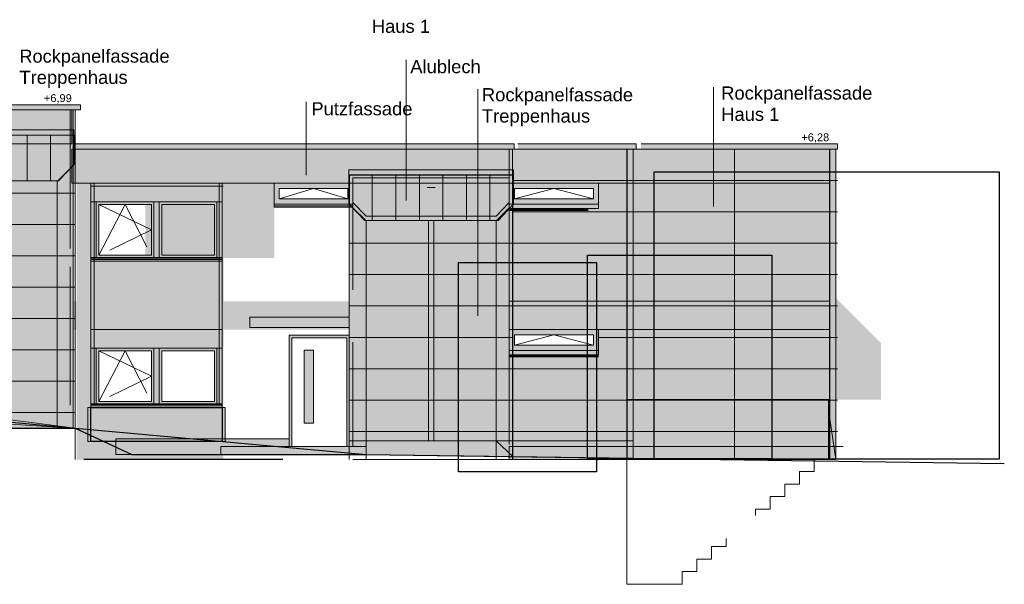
# Model space of a CAD drawing. Header units: metres. Extents: x -8.5 to 47, y -9.6 to 55.9.
# Tile 7 of 13: x 28.2 to 47, y 16.6 to 27.4. Entities that reach past the tile are written whole.
import ezdxf

# ---------------------------------------------------------------- set-up
doc = ezdxf.new("R2010")
doc.units = ezdxf.units.M
doc.set_wipeout_variables(frame=1)
doc.linetypes.add('Linienart-2', pattern=[2.999816, 1.999869, -0.999947])
doc.linetypes.add('Linienart-3', pattern=[3.999763, 2.999816, -0.999947])
for name, color, linetype in [('002AA_AA', 109, 'Continuous'), ('003ARCH_A', 7, 'Continuous'), ('003TX_ML', 7, 'Continuous'), ('003TX_TXT', 7, 'Continuous')]:
    doc.layers.add(name, color=color, linetype=linetype)
doc.layers.add('003SON_SON', color=7, linetype='Continuous', plot=False)
doc.styles.add('ARIAL', font='arial.ttf')
doc.styles.add('Arial (bold)', font='arial.ttf')
doc.styles.add('Arial Narrow', font='arial.ttf')
picture_1 = doc.add_image_def('image1.png', size_in_pixel=(435, 660))
picture_2 = doc.add_image_def('image2.png', size_in_pixel=(609, 673))
picture_3 = doc.add_image_def('image3.png', size_in_pixel=(636, 530))

# ---------------------------------------------------------------- blocks, each defined once
blk = doc.blocks.new('Gruppe-44-1')
at = {"layer": '003ARCH_A', "linetype": 'Continuous', "lineweight": 0, "true_color": 0x777777}
blk.add_hatch(color=8, dxfattribs=at).paths.add_polyline_path([(6.211, -18.454), (4.502, -18.454), (4.502, -18.856), (6.211, -18.856)])
at = {"layer": '003ARCH_A', "linetype": 'Continuous', "lineweight": 0, "true_color": 0xbbbbbb}
blk.add_hatch(color=9, dxfattribs=at).paths.add_polyline_path([(6.211, -18.856), (4.502, -18.856), (4.502, -18.938), (6.211, -18.938)])
at = {"layer": '003ARCH_A', "color": 7, "linetype": 'Continuous', "lineweight": 50}
blk.add_line((6.211, -18.962), (4.502, -18.962), dxfattribs=at)
at = {"layer": '003ARCH_A', "color": 7, "linetype": 'Continuous', "lineweight": 18, "flags": 128}
for points in [[(6.211, -18.454), (4.502, -18.454), (4.502, -18.856), (6.211, -18.856)], [(6.211, -18.856), (4.502, -18.856), (4.502, -18.938), (6.211, -18.938)]]:
    blk.add_lwpolyline(points, close=True, dxfattribs=at)
at = {"color": 255, "linetype": 'Continuous', "lineweight": 18}
blk.add_wipeout([(6.111, -18.554), (4.602, -18.554), (4.602, -18.756), (6.111, -18.756)], dxfattribs=at).dxf.layer = '003ARCH_A'
at = {"layer": '003ARCH_A', "color": 7, "linetype": 'Continuous', "lineweight": 18, "flags": 128}
blk.add_lwpolyline([(6.111, -18.554), (4.602, -18.554), (4.602, -18.756), (6.111, -18.756)], close=True, dxfattribs=at)
blk = doc.blocks.new('Gruppe-48-1')
at = {"layer": '003ARCH_A', "linetype": 'Continuous', "lineweight": 0, "true_color": 0x777777}
for points in [[(-3.5, -17.084), (-3.5, -15.654), (-0.99, -15.654), (-0.99, -17.084), (-1.09, -17.084), (-1.09, -16.014), (-3.4, -16.014), (-3.4, -17.084)], [(-3.4, -16.014), (-2.295, -16.014), (-2.295, -17.084), (-3.4, -17.084)], [(-2.295, -16.014), (-2.195, -16.014), (-2.195, -17.084), (-2.295, -17.084)], [(-2.195, -16.014), (-1.09, -16.014), (-1.09, -17.084), (-2.195, -17.084)]]:
    blk.add_hatch(color=8, dxfattribs=at).paths.add_polyline_path(points)
at = {"layer": '003ARCH_A', "color": 7, "linetype": 'Continuous', "lineweight": 13}
for p, q in [((-0.99, -16.014), (-3.5, -16.014)), ((-3.4, -17.034), (-3.4, -16.064)), ((-2.295, -17.034), (-2.295, -16.064)), ((-2.195, -17.034), (-2.195, -16.064)), ((-1.09, -17.034), (-1.09, -16.064)), ((-0.99, -17.084), (-3.5, -17.084))]:
    blk.add_line(p, q, dxfattribs=at)
at = {"layer": '003ARCH_A', "color": 7, "linetype": 'Continuous', "lineweight": 18, "flags": 128}
for points in [[(-3.5, -17.084), (-3.5, -15.654), (-0.99, -15.654), (-0.99, -17.084), (-1.09, -17.084), (-1.09, -16.014), (-3.4, -16.014), (-3.4, -17.084)], [(-3.4, -16.014), (-2.295, -16.014), (-2.295, -17.084), (-3.4, -17.084)], [(-2.295, -16.014), (-2.195, -16.014), (-2.195, -17.084), (-2.295, -17.084)], [(-2.195, -16.014), (-1.09, -16.014), (-1.09, -17.084), (-2.195, -17.084)]]:
    blk.add_lwpolyline(points, close=True, dxfattribs=at)
at = {"color": 255, "linetype": 'Continuous', "lineweight": 18}
for points in [[(-3.35, -16.064), (-2.345, -16.064), (-2.345, -17.034), (-3.35, -17.034)], [(-2.145, -16.064), (-1.14, -16.064), (-1.14, -17.034), (-2.145, -17.034)]]:
    blk.add_wipeout(points, dxfattribs=at).dxf.layer = '003ARCH_A'
at = {"layer": '003ARCH_A', "linetype": 'Continuous', "lineweight": 0, "true_color": 0xbbbbbb}
blk.add_hatch(color=9, dxfattribs=at).paths.add_polyline_path([(-3.5, -17.114), (-0.99, -17.114), (-0.99, -17.144), (-3.5, -17.144)])
at = {"layer": '003ARCH_A', "color": 7, "linetype": 'Continuous', "lineweight": 35}
blk.add_line((-3.5, -17.084), (-0.99, -17.084), dxfattribs=at)
at = {"layer": '003ARCH_A', "color": 7, "linetype": 'Continuous', "lineweight": 18, "flags": 128}
for points in [[(-3.35, -16.064), (-2.345, -16.064), (-2.345, -17.034), (-3.35, -17.034)], [(-2.145, -16.064), (-1.14, -16.064), (-1.14, -17.034), (-2.145, -17.034)], [(-3.5, -17.084), (-0.99, -17.084), (-0.99, -17.114), (-3.5, -17.114)], [(-3.5, -17.114), (-0.99, -17.114), (-0.99, -17.144), (-3.5, -17.144)]]:
    blk.add_lwpolyline(points, close=True, dxfattribs=at)
at = {"layer": '003ARCH_A', "color": 7, "linetype": 'Linienart-2', "lineweight": 18, "flags": 128}
for points in [[(-3.35, -16.064), (-2.345, -16.549), (-3.35, -17.034)], [(-3.35, -17.034), (-2.848, -16.064), (-2.345, -17.034)]]:
    blk.add_lwpolyline(points, dxfattribs=at)
blk = doc.blocks.new('Gruppe-51-1')
at = {"layer": '003ARCH_A', "linetype": 'Continuous', "lineweight": 0, "true_color": 0x777777}
blk.add_hatch(color=8, dxfattribs=at).paths.add_polyline_path([(4.502, -15.654), (6.211, -15.654), (6.211, -16.056), (4.502, -16.056)])
at = {"layer": '003ARCH_A', "linetype": 'Continuous', "lineweight": 0, "true_color": 0xbbbbbb}
blk.add_hatch(color=9, dxfattribs=at).paths.add_polyline_path([(4.502, -16.056), (6.211, -16.056), (6.211, -16.138), (4.502, -16.138)])
at = {"layer": '003ARCH_A', "color": 7, "linetype": 'Continuous', "lineweight": 50}
blk.add_line((4.502, -16.162), (6.012, -16.162), dxfattribs=at)
at = {"layer": '003ARCH_A', "color": 7, "linetype": 'Continuous', "lineweight": 18, "flags": 128}
for points in [[(4.502, -15.654), (6.211, -15.654), (6.211, -16.056), (4.502, -16.056)], [(4.502, -16.056), (6.211, -16.056), (6.211, -16.138), (4.502, -16.138)]]:
    blk.add_lwpolyline(points, close=True, dxfattribs=at)
at = {"color": 255, "linetype": 'Continuous', "lineweight": 18}
blk.add_wipeout([(4.602, -15.754), (6.111, -15.754), (6.111, -15.956), (4.602, -15.956)], dxfattribs=at).dxf.layer = '003ARCH_A'
at = {"layer": '003ARCH_A', "color": 7, "linetype": 'Continuous', "lineweight": 18, "flags": 128}
blk.add_lwpolyline([(4.602, -15.754), (6.111, -15.754), (6.111, -15.956), (4.602, -15.956)], close=True, dxfattribs=at)
blk = doc.blocks.new('Gruppe-53-1')
at = {"layer": '003ARCH_A', "linetype": 'Continuous', "lineweight": 0, "true_color": 0x777777}
for points in [[(-3.5, -19.884), (-3.5, -18.454), (-0.99, -18.454), (-0.99, -19.884), (-1.09, -19.884), (-1.09, -18.814), (-3.4, -18.814), (-3.4, -19.884)], [(-3.4, -18.814), (-2.295, -18.814), (-2.295, -19.884), (-3.4, -19.884)], [(-2.295, -18.814), (-2.195, -18.814), (-2.195, -19.884), (-2.295, -19.884)], [(-2.195, -18.814), (-1.09, -18.814), (-1.09, -19.884), (-2.195, -19.884)]]:
    blk.add_hatch(color=8, dxfattribs=at).paths.add_polyline_path(points)
at = {"layer": '003ARCH_A', "color": 7, "linetype": 'Continuous', "lineweight": 13}
for p, q in [((-0.99, -18.814), (-3.5, -18.814)), ((-3.4, -19.834), (-3.4, -18.864)), ((-2.295, -19.834), (-2.295, -18.864)), ((-2.195, -19.834), (-2.195, -18.864)), ((-1.09, -19.834), (-1.09, -18.864)), ((-0.99, -19.884), (-3.5, -19.884))]:
    blk.add_line(p, q, dxfattribs=at)
at = {"layer": '003ARCH_A', "color": 7, "linetype": 'Continuous', "lineweight": 18, "flags": 128}
for points in [[(-3.5, -19.884), (-3.5, -18.454), (-0.99, -18.454), (-0.99, -19.884), (-1.09, -19.884), (-1.09, -18.814), (-3.4, -18.814), (-3.4, -19.884)], [(-3.4, -18.814), (-2.295, -18.814), (-2.295, -19.884), (-3.4, -19.884)], [(-2.295, -18.814), (-2.195, -18.814), (-2.195, -19.884), (-2.295, -19.884)], [(-2.195, -18.814), (-1.09, -18.814), (-1.09, -19.884), (-2.195, -19.884)]]:
    blk.add_lwpolyline(points, close=True, dxfattribs=at)
at = {"color": 255, "linetype": 'Continuous', "lineweight": 18}
for points in [[(-3.35, -18.864), (-2.345, -18.864), (-2.345, -19.834), (-3.35, -19.834)], [(-2.145, -18.864), (-1.14, -18.864), (-1.14, -19.834), (-2.145, -19.834)]]:
    blk.add_wipeout(points, dxfattribs=at).dxf.layer = '003ARCH_A'
at = {"layer": '003ARCH_A', "linetype": 'Continuous', "lineweight": 0, "true_color": 0xbbbbbb}
blk.add_hatch(color=9, dxfattribs=at).paths.add_polyline_path([(-3.5, -19.914), (-0.99, -19.914), (-0.99, -19.944), (-3.5, -19.944)])
at = {"layer": '003ARCH_A', "color": 7, "linetype": 'Continuous', "lineweight": 35}
blk.add_line((-3.5, -19.884), (-0.99, -19.884), dxfattribs=at)
at = {"layer": '003ARCH_A', "color": 7, "linetype": 'Continuous', "lineweight": 18, "flags": 128}
for points in [[(-3.35, -18.864), (-2.345, -18.864), (-2.345, -19.834), (-3.35, -19.834)], [(-2.145, -18.864), (-1.14, -18.864), (-1.14, -19.834), (-2.145, -19.834)], [(-3.5, -19.884), (-0.99, -19.884), (-0.99, -19.914), (-3.5, -19.914)], [(-3.5, -19.914), (-0.99, -19.914), (-0.99, -19.944), (-3.5, -19.944)]]:
    blk.add_lwpolyline(points, close=True, dxfattribs=at)
at = {"layer": '003ARCH_A', "color": 7, "linetype": 'Linienart-2', "lineweight": 18, "flags": 128}
for points in [[(-3.35, -18.864), (-2.345, -19.349), (-3.35, -19.834)], [(-3.35, -19.834), (-2.848, -18.864), (-2.345, -19.834)]]:
    blk.add_lwpolyline(points, dxfattribs=at)
blk = doc.blocks.new('Gruppe-54-1')
at = {"layer": '003ARCH_A', "linetype": 'Continuous', "lineweight": 0, "true_color": 0x777777}
blk.add_hatch(color=8, dxfattribs=at).paths.add_polyline_path([(0.002, -15.654), (1.512, -15.654), (1.512, -16.056), (0.002, -16.056)])
at = {"layer": '003ARCH_A', "linetype": 'Continuous', "lineweight": 0, "true_color": 0xbbbbbb}
blk.add_hatch(color=9, dxfattribs=at).paths.add_polyline_path([(0.002, -16.086), (1.512, -16.086), (1.512, -16.116), (0.002, -16.116)])
at = {"layer": '003ARCH_A', "color": 7, "linetype": 'Continuous', "lineweight": 18, "flags": 128}
for points in [[(0.002, -15.654), (1.512, -15.654), (1.512, -16.056), (0.002, -16.056)], [(0.002, -16.056), (1.512, -16.056), (1.512, -16.086), (0.002, -16.086)], [(0.002, -16.086), (1.512, -16.086), (1.512, -16.116), (0.002, -16.116)]]:
    blk.add_lwpolyline(points, close=True, dxfattribs=at)
at = {"color": 255, "linetype": 'Continuous', "lineweight": 18}
blk.add_wipeout([(0.102, -15.754), (1.412, -15.754), (1.412, -15.956), (0.102, -15.956)], dxfattribs=at).dxf.layer = '003ARCH_A'
at = {"layer": '003ARCH_A', "color": 7, "linetype": 'Continuous', "lineweight": 18, "flags": 128}
blk.add_lwpolyline([(0.102, -15.754), (1.412, -15.754), (1.412, -15.956), (0.102, -15.956)], close=True, dxfattribs=at)
at = {"layer": '003ARCH_A', "color": 7, "linetype": 'Linienart-2', "lineweight": 18, "flags": 128}
blk.add_lwpolyline([(1.412, -15.956), (0.757, -15.754), (0.102, -15.956)], dxfattribs=at)
blk = doc.blocks.new('Gruppe-56-1')
at = {"layer": '003ARCH_A', "linetype": 'Continuous', "lineweight": 0, "true_color": 0xdddddd}
blk.add_hatch(color=254, dxfattribs=at).paths.add_polyline_path([(-6.958, -14.634), (-3.828, -14.634), (-3.828, -15.302), (-4.118, -15.608), (-6.669, -15.608), (-6.958, -15.302)])
at = {"layer": '003ARCH_A', "linetype": 'Continuous', "lineweight": 0, "true_color": 0xf7eee6}
for points in [[(-6.955, -15.306), (-6.669, -15.608), (-4.118, -15.608), (-3.839, -15.312), (-3.838, -20.344), (-6.958, -20.144), (-6.958, -15.302)], [(-5.43, -15.608), (-5.328, -15.608), (-5.328, -20.148), (-5.43, -20.148)]]:
    blk.add_hatch(color=7, dxfattribs=at).paths.add_polyline_path(points)
at = {"layer": '003ARCH_A', "color": 7, "linetype": 'Linienart-2', "lineweight": 18}
blk.add_line((-3.898, -14.254), (-3.898, -20.194), dxfattribs=at)
at = {"layer": '003ARCH_A', "color": 7, "linetype": 'Continuous', "lineweight": 18}
for p, q in [((-3.838, -14.254), (-3.838, -20.194)), ((-6.978, -14.734), (-3.828, -14.734)), ((-5.468, -14.985), (-5.318, -14.985)), ((-6.954, -15.844), (-3.803, -15.844)), ((-6.954, -16.444), (-3.803, -16.444)), ((-6.954, -17.044), (-3.803, -17.044)), ((-6.954, -17.644), (-3.803, -17.644)), ((-6.954, -18.244), (-3.803, -18.244)), ((-6.954, -18.844), (-3.803, -18.844)), ((-6.954, -19.444), (-3.803, -19.444)), ((-6.954, -20.044), (-3.803, -20.044))]:
    blk.add_line(p, q, dxfattribs=at)
at = {"layer": '003ARCH_A', "color": 7, "linetype": 'Linienart-2', "lineweight": 9}
blk.add_line((-6.888, -17.704), (-6.888, -14.904), dxfattribs=at)
at = {"layer": '003ARCH_A', "color": 7, "linetype": 'Linienart-2', "lineweight": 15}
blk.add_line((-3.898, -14.904), (-3.898, -20.194), dxfattribs=at)
at = {"layer": '003ARCH_A', "color": 7, "linetype": 'Continuous', "lineweight": 15}
for p, q in [((-6.638, -15.624), (-6.888, -15.374)), ((-4.148, -15.624), (-3.898, -15.374)), ((-6.638, -15.624), (-6.638, -20.194)), ((-4.148, -15.624), (-4.148, -20.344)), ((-6.888, -20.194), (-6.888, -18.064))]:
    blk.add_line(p, q, dxfattribs=at)
at = {"layer": '003ARCH_A', "color": 7, "linetype": 'Continuous', "lineweight": 18, "flags": 128}
for points in [[(-6.958, -14.634), (-3.828, -14.634), (-3.828, -15.302), (-4.118, -15.608), (-6.669, -15.608), (-6.958, -15.302)], [(-5.43, -15.608), (-5.328, -15.608), (-5.328, -20.148), (-5.43, -20.148)]]:
    blk.add_lwpolyline(points, close=True, dxfattribs=at)
blk.add_lwpolyline([(-6.955, -15.306), (-6.669, -15.608), (-4.118, -15.608), (-3.839, -15.312), (-3.838, -20.344), (-6.958, -20.144), (-6.958, -15.302)], dxfattribs=at)
blk = doc.blocks.new('Gruppe-57-1')
at = {"layer": '003ARCH_A', "linetype": 'Continuous', "lineweight": 0, "true_color": 0xdddddd}
blk.add_hatch(color=254, dxfattribs=at).paths.add_polyline_path([(1.518, -15.497), (4.578, -15.497), (4.578, -16.065), (4.288, -16.371), (1.737, -16.371), (1.448, -16.065), (1.448, -15.497), (1.518, -15.497)])
at = {"layer": '003ARCH_A', "linetype": 'Continuous', "lineweight": 0, "true_color": 0x800000}
blk.add_hatch(color=16, dxfattribs=at).paths.add_polyline_path([(4.502, -15.554), (1.512, -15.554), (1.512, -16.024), (1.762, -16.288), (2.932, -16.288), (4.252, -16.288), (4.502, -16.024)])
at = {"layer": '003ARCH_A', "linetype": 'Continuous', "lineweight": 0, "true_color": 0xf7eee6}
for points in [[(1.442, -16.052), (1.731, -16.377), (4.282, -16.377), (4.572, -16.052), (4.572, -20.862), (1.442, -20.862)], [(2.957, -16.371), (3.057, -16.371), (3.057, -20.584), (2.957, -20.584)]]:
    blk.add_hatch(color=7, dxfattribs=at).paths.add_polyline_path(points)
at = {"layer": '003ARCH_A', "color": 7, "linetype": 'Linienart-2', "lineweight": 18}
blk.add_line((4.502, -15.004), (4.502, -20.944), dxfattribs=at)
at = {"layer": '003ARCH_A', "color": 7, "linetype": 'Continuous', "lineweight": 18}
for p, q in [((4.562, -15.004), (4.562, -20.944)), ((2.932, -15.735), (3.082, -15.735)), ((1.442, -20.94), (1.442, -16.052)), ((4.572, -16.056), (4.572, -20.94)), ((1.512, -20.944), (4.502, -20.944))]:
    blk.add_line(p, q, dxfattribs=at)
at = {"layer": '003ARCH_A', "color": 7, "linetype": 'Linienart-2', "lineweight": 9}
blk.add_line((1.512, -20.694), (1.512, -15.654), dxfattribs=at)
at = {"layer": '003ARCH_A', "color": 7, "linetype": 'Linienart-2', "lineweight": 15}
blk.add_line((4.502, -15.654), (4.502, -20.944), dxfattribs=at)
at = {"layer": '003ARCH_A', "color": 7, "linetype": 'Continuous', "lineweight": 15}
for p, q in [((1.762, -16.374), (1.512, -16.124)), ((4.252, -16.374), (4.502, -16.124)), ((1.762, -16.374), (1.762, -20.944)), ((4.252, -16.374), (4.252, -20.944))]:
    blk.add_line(p, q, dxfattribs=at)
at = {"layer": '003ARCH_A', "color": 7, "linetype": 'Continuous', "lineweight": 18, "flags": 128}
blk.add_lwpolyline([(1.518, -15.497), (4.578, -15.497), (4.578, -16.065), (4.288, -16.371), (1.737, -16.371), (1.448, -16.065), (1.448, -15.497), (1.518, -15.497)], dxfattribs=at)
for points in [[(4.502, -15.554), (1.512, -15.554), (1.512, -16.024), (1.762, -16.288), (2.932, -16.288), (4.252, -16.288), (4.502, -16.024)], [(2.957, -16.371), (3.057, -16.371), (3.057, -20.584), (2.957, -20.584)]]:
    blk.add_lwpolyline(points, close=True, dxfattribs=at)
blk = doc.blocks.new('Gruppe-60-1')
at = {"layer": '003ARCH_A', "linetype": 'Continuous', "lineweight": 0, "true_color": 0xbbbbbb}
blk.add_hatch(color=9, dxfattribs=at).paths.add_polyline_path([(0.294, -18.564), (1.442, -18.564), (1.442, -20.694), (0.294, -20.694)])
at = {"layer": '003ARCH_A', "color": 7, "linetype": 'Continuous', "lineweight": 18, "flags": 128}
blk.add_lwpolyline([(0.294, -18.564), (1.442, -18.564), (1.442, -20.694), (0.294, -20.694)], close=True, dxfattribs=at)
at = {"color": 255, "linetype": 'Continuous', "lineweight": 18}
blk.add_wipeout([(0.344, -18.614), (1.394, -18.614), (1.394, -20.694), (0.344, -20.694)], dxfattribs=at).dxf.layer = '003ARCH_A'
at = {"layer": '003ARCH_A', "linetype": 'Continuous', "lineweight": 0, "true_color": 0xbbbbbb}
blk.add_hatch(color=9, dxfattribs=at).paths.add_polyline_path([(0.576, -18.847), (0.756, -18.847), (0.756, -20.247), (0.576, -20.247)])
at = {"layer": '003ARCH_A', "color": 7, "linetype": 'Continuous', "lineweight": 18, "flags": 128}
for points in [[(0.344, -18.614), (1.394, -18.614), (1.394, -20.694), (0.344, -20.694)], [(0.576, -18.847), (0.756, -18.847), (0.756, -20.247), (0.576, -20.247)]]:
    blk.add_lwpolyline(points, close=True, dxfattribs=at)
blk = doc.blocks.new('Gruppe-63-1')
at = {"layer": '003ARCH_A', "color": 7, "linetype": 'Continuous', "lineweight": 18}
for p, q in [((-6.523, -14.734), (-6.523, -15.604)), ((-6.073, -14.734), (-6.073, -15.604)), ((-5.623, -14.734), (-5.623, -15.604)), ((-5.173, -14.734), (-5.173, -15.604)), ((-4.723, -14.734), (-4.723, -15.604)), ((-4.273, -14.734), (-4.273, -15.604)), ((-3.823, -14.734), (-3.823, -15.299))]:
    blk.add_line(p, q, dxfattribs=at)
blk = doc.blocks.new('Gruppe-64-1')
at = {"layer": '003ARCH_A', "color": 7, "linetype": 'Continuous', "lineweight": 18}
for p, q in [((1.432, -15.501), (1.432, -16.067)), ((1.882, -15.501), (1.882, -16.371)), ((2.332, -15.501), (2.332, -16.371)), ((2.782, -15.501), (2.782, -16.371)), ((3.232, -15.501), (3.232, -16.371)), ((3.682, -15.501), (3.682, -16.371)), ((4.132, -15.501), (4.132, -16.371)), ((4.582, -15.501), (4.582, -16.067))]:
    blk.add_line(p, q, dxfattribs=at)
blk = doc.blocks.new('Betula papy 4.0_2.0v')
at = {"layer": '003SON_SON', "color": 7}
image = blk.add_image(picture_1, insert=(-1.254181, 0), size_in_units=(2.636363, 4), dxfattribs=at)
image.dxf.flags = 15
blk = doc.blocks.new('Acer rubrum 3.9_4.0v')
at = {"layer": '003SON_SON', "color": 7}
image = blk.add_image(picture_2, insert=(-1.764561, 0), size_in_units=(3.529123, 3.9), dxfattribs=at)
image.dxf.flags = 15
blk = doc.blocks.new('Fagus grand 5.5_7.0v')
at = {"layer": '003SON_SON', "color": 7}
image = blk.add_image(picture_3, insert=(-3.513132, -0.01), size_in_units=(6.6, 5.5), dxfattribs=at)
image.dxf.flags = 15
blk = doc.blocks.new('Gruppe-65-1')
at = {"layer": '003SON_SON', "color": 7}
for name, p in [('Fagus grand 5.5_7.0v', (10.787, -20.928)), ('Acer rubrum 3.9_4.0v', (7.76, -20.93)), ('Betula papy 4.0_2.0v', (4.786, -21.175))]:
    blk.add_blockref(name, p, dxfattribs=at)

msp = doc.modelspace()

# ---------------------------------------------------------------- hatches: boundary and pattern name
at = {"layer": '003ARCH_A', "linetype": 'Continuous', "lineweight": 0}
for points in [[(21.2036, 25.6279), (29.2036, 25.6279), (29.2036, 24.9779), (21.2036, 24.9779)], [(21.3236, 25.7279), (29.3636, 25.7279), (29.3636, 25.6279), (21.3236, 25.6279)], [(29.2036, 24.8779), (43.6936, 24.8779), (43.6936, 24.2279), (29.2036, 24.2279)], [(29.2636, 24.9779), (37.6627, 24.9779), (37.6627, 24.8779), (29.2636, 24.8779)], [(37.5686, 24.8779), (39.9386, 24.8779), (39.9386, 19.2979), (37.5686, 19.2979)], [(37.7327, 24.8779), (39.9986, 24.8779), (39.9986, 24.9779), (37.7327, 24.9779)], [(39.9386, 24.8779), (43.8136, 24.8779), (43.8136, 18.9448), (39.9386, 18.9448)], [(40.089, 24.8779), (43.8493, 24.8779), (43.8493, 24.9779), (40.089, 24.9779)], [(29.5669, 22.7379), (32.0769, 22.7379), (32.0769, 21.4279), (29.5669, 21.4279)], [(37.5686, 21.9679), (43.6936, 21.9679), (43.6936, 21.4279), (37.5686, 21.4279)], [(32.6086, 21.6646), (34.5086, 21.6646), (34.5086, 21.4646), (32.6086, 21.4646)], [(39.8186, 20.0879), (43.6786, 20.0879), (43.6786, 18.9379), (39.8186, 18.9379)], [(26.1086, 19.8379), (26.9287, 19.8379), (29.2636, 19.5379), (29.2636, 19.5379), (26.4286, 19.5379), (26.4286, 19.6879), (26.1131, 19.6879), (26.1131, 19.8379)], [(29.5069, 19.9379), (32.1369, 19.9379), (32.1369, 19.2879), (29.5069, 19.2879)], [(29.5669, 19.9379), (32.0769, 19.9379), (32.0769, 19.2879), (29.5669, 19.2879)], [(33.361, 19.1879), (32.0526, 19.1879), (32.0526, 19.0379), (30.0437, 19.0379), (30.0437, 19.3379), (32.0475, 19.3379), (33.361, 19.3379)], [(34.5086, 19.2979), (37.3186, 19.2979), (37.6386, 18.9976), (34.8286, 19.0379), (34.8286, 19.1879), (34.5086, 19.1879)], [(37.6386, 19.2972), (39.9386, 19.2979), (39.9386, 18.9646), (37.6386, 18.9976), (37.6386, 19.2979)], [(32.0526, 19.1879), (34.8286, 19.1879), (34.8286, 19.0379), (32.0526, 19.0379)], [(37.5686, 19.1879), (43.6786, 19.1879), (43.6786, 18.9379), (37.5686, 18.9379)]]:
    msp.add_hatch(color=254, dxfattribs=at).paths.add_polyline_path(points)
at = {"layer": '003SON_SON', "linetype": 'Continuous', "lineweight": 0}
for points in [[(29.2904, 24.9779), (30.1574, 24.9779), (32.1038, 23.0315), (32.1004, 18.9379), (29.2904, 18.9379)], [(38.5526, 24.9779), (39.2428, 24.2877), (39.2428, 23.1186), (40.7526, 21.6088), (40.7526, 20.0879), (40.9994, 20.0879), (40.9994, 18.9379), (38.5686, 18.9379), (38.5686, 24.8779), (38.5526, 24.8779)], [(40.8686, 24.9779), (44.6786, 21.1679), (44.6786, 20.0879), (40.8186, 20.0879), (40.8186, 24.8779), (40.8707, 24.8779)]]:
    msp.add_hatch(color=251, dxfattribs=at).paths.add_polyline_path(points)

# ---------------------------------------------------------------- linework, layer by layer
at = {"layer": '002AA_AA', "color": 7}
for p, q in [((21.3011, 20.2879), (29.2636, 19.5379)), ((26.4821, 19.5379), (29.2636, 19.5379)), ((29.2636, 19.5379), (30.3477, 19.0379)), ((30.3477, 19.0379), (33.1047, 19.0379)), ((33.1047, 19.0379), (34.8286, 19.0379)), ((34.8286, 19.0379), (47.0387, 18.8628)), ((33.2387, 18.9379), (29.4287, 18.9379))]:
    msp.add_line(p, q, dxfattribs=at)
at = {"layer": '003ARCH_A', "color": 7, "linetype": 'Continuous', "lineweight": 18}
for p, q in [((29.2636, 25.6279), (29.2636, 18.9379)), ((39.9386, 24.8779), (39.9386, 18.9379)), ((39.9386, 24.8779), (43.8493, 24.8779)), ((41.8761, 18.9448), (41.8761, 24.8779)), ((43.8136, 24.8779), (43.8136, 18.9379)), ((34.4994, 24.481), (37.6494, 24.481)), ((34.4994, 24.381), (34.4994, 24.481)), ((34.4994, 24.381), (37.6494, 24.381)), ((37.6494, 24.381), (37.6494, 24.481)), ((43.6786, 19.1879), (43.6786, 18.9379)), ((37.5686, 18.9379), (43.6982, 18.9379))]:
    msp.add_line(p, q, dxfattribs=at)
at = {"layer": '003ARCH_A', "color": 7}
for p, q in [((39.8186, 24.8779), (39.8186, 18.9379)), ((43.6936, 24.8779), (43.6936, 18.9379))]:
    msp.add_line(p, q, dxfattribs=at)
at = {"layer": '003ARCH_A', "color": 7, "linetype": 'Continuous', "lineweight": 9}
for p, q in [((43.8493, 23.0779), (34.5086, 23.0779)), ((43.8493, 22.4779), (34.5086, 22.4779)), ((43.8493, 21.8779), (34.5086, 21.8779)), ((39.9386, 19.2979), (34.5086, 19.2979))]:
    msp.add_line(p, q, dxfattribs=at)
at = {"layer": '003ARCH_A', "color": 7, "linetype": 'Linienart-3', "lineweight": 18}
for p, q in [((39.8186, 16.5528), (39.8186, 18.9379)), ((40.8786, 16.797), (40.8786, 16.5528)), ((40.8786, 16.5528), (39.8186, 16.5528))]:
    msp.add_line(p, q, dxfattribs=at)
at = {"layer": '003ARCH_A', "color": 254, "linetype": 'Continuous', "lineweight": 18, "flags": 128}
for points in [[(21.2036, 25.6279), (29.2036, 25.6279), (29.2036, 24.9779), (21.2036, 24.9779)], [(21.3236, 25.7279), (29.3636, 25.7279), (29.3636, 25.6279), (21.3236, 25.6279)], [(29.2636, 24.9779), (37.6627, 24.9779), (37.6627, 24.8779), (29.2636, 24.8779)], [(37.5686, 24.8779), (39.9386, 24.8779), (39.9386, 19.2979), (37.5686, 19.2979)], [(39.9386, 24.8779), (43.8136, 24.8779), (43.8136, 18.9448), (39.9386, 18.9448)], [(32.6086, 21.6646), (34.5086, 21.6646), (34.5086, 21.4646), (32.6086, 21.4646)], [(39.8186, 20.0879), (43.6786, 20.0879), (43.6786, 18.9379), (39.8186, 18.9379)], [(43.6936, 19.7608), (43.6936, 18.9379), (43.8133, 18.9379)], [(37.6386, 19.2972), (39.9386, 19.2979), (39.9386, 18.9646), (37.6386, 18.9976), (37.6386, 19.2979)], [(32.0526, 19.1879), (34.8286, 19.1879), (34.8286, 19.0379), (32.0526, 19.0379)], [(37.5686, 19.1879), (43.6786, 19.1879), (43.6786, 18.9379), (37.5686, 18.9379)]]:
    msp.add_lwpolyline(points, close=True, dxfattribs=at)
for points in [[(37.7327, 24.8779), (39.9986, 24.8779), (39.9986, 24.9779), (37.7327, 24.9779)], [(40.089, 24.8779), (43.8493, 24.8779), (43.8493, 24.9779), (40.089, 24.9779)], [(26.1086, 19.8379), (26.9287, 19.8379), (29.2636, 19.5379), (29.2636, 19.5379), (26.4286, 19.5379), (26.4286, 19.6879), (26.1131, 19.6879), (26.1131, 19.8379)]]:
    msp.add_lwpolyline(points, dxfattribs=at)
at = {"layer": '003ARCH_A', "color": 7, "linetype": 'Linienart-3', "lineweight": 18, "flags": 128}
for points in [[(37.6686, 21.1262), (38.2236, 21.3279), (38.7786, 21.1262)], [(43.9586, 19.1879), (43.6786, 19.1879), (43.6786, 18.9488), (43.3986, 18.9488), (43.3986, 18.7097), (43.1186, 18.7097), (43.1186, 18.4706), (42.8386, 18.4706), (42.8386, 18.2315), (42.5586, 18.2315), (42.5586, 17.9924), (42.2786, 17.9924), (42.2787, 17.7534), (41.9987, 17.7534), (41.9987, 17.5143), (41.7186, 17.5143), (41.7186, 17.2752), (41.4386, 17.2752), (41.4386, 17.0361), (41.1586, 17.0361), (41.1586, 16.797), (40.8786, 16.797)]]:
    msp.add_lwpolyline(points, dxfattribs=at)
at = {"layer": '003ARCH_A', "color": 7, "linetype": 'Continuous'}
msp.add_solid([(34.4994, 24.381), (34.4994, 24.481), (37.6494, 24.381), (37.6494, 24.481)], dxfattribs=at)
at = {"layer": '003TX_TXT', "color": 7, "linetype": 'Continuous', "lineweight": 18}
for p, q in [((35.5992, 23.8933), (35.5992, 26.5907)), ((36.9689, 21.6915), (36.9689, 26.0233)), ((41.4782, 26.0628), (41.4782, 23.7828)), ((33.686, 25.784), (33.686, 24.384))]:
    msp.add_line(p, q, dxfattribs=at)

# ---------------------------------------------------------------- block references
at = {"layer": '003ARCH_A', "color": 254}
msp.add_blockref('Gruppe-56-1', (33.0669, 39.8821), dxfattribs=at)
at = {"layer": '003ARCH_A', "color": 7}
msp.add_blockref('Gruppe-63-1', (33.0669, 39.8821), dxfattribs=at)

# ---------------------------------------------------------------- texts
at = {"layer": '003TX_ML', "color": 7, "char_height": 0.15103, "attachment_point": 1, "line_spacing_factor": 0.970891, "style": 'ARIAL'}
for s, insert in [('+6,99', (28.6659, 25.9308)), ('+6,28', (43.1559, 25.1808))]:
    msp.add_mtext(s, dxfattribs=dict(at, insert=insert))
at = {"layer": '003TX_TXT', "color": 7, "attachment_point": 1}
for s, insert, char_height, line_spacing_factor, style in [('Haus 1', (34.9388, 27.3557), 0.25172, 0.970891, 'Arial (bold)'), ('Rockpanel{\\H1.011x;fassade\\PTreppenhaus}', (28.1977, 26.7849), 0.248897, 0.968358, 'Arial Narrow'), ('Alublech', (35.675, 26.5838), 0.25172, 0.968358, 'Arial Narrow'), ('Rockpanelfassade\\PTreppenhaus', (37.0447, 26.0461), 0.251722, 0.968358, 'Arial Narrow'), ('Rockpanelfassade\\PHaus 1', (41.6221, 26.0782), 0.251722, 0.968358, 'Arial Narrow'), ('Putzfassade', (33.7823, 25.7773), 0.251722, 0.968358, 'Arial Narrow')]:
    msp.add_mtext(s, dxfattribs=dict(at, insert=insert, char_height=char_height, line_spacing_factor=line_spacing_factor, style=style))

# ---------------------------------------------------------------- next in the draw order: block references
at = {"layer": '003ARCH_A', "color": 7}
for name in ['Gruppe-48-1', 'Gruppe-54-1', 'Gruppe-51-1', 'Gruppe-53-1', 'Gruppe-44-1']:
    msp.add_blockref(name, (33.0669, 39.8821), dxfattribs=at)

# ---------------------------------------------------------------- next in the draw order: linework, layer by layer
at = {"layer": '003ARCH_A', "color": 7, "linetype": 'Continuous', "lineweight": 18}
for p, q in [((29.5669, 24.1679), (32.0987, 24.1679)), ((29.6269, 24.2279), (29.6269, 19.9979)), ((32.0169, 24.2279), (32.0169, 19.9979))]:
    msp.add_line(p, q, dxfattribs=at)
at = {"layer": '003ARCH_A', "color": 7, "linetype": 'Continuous', "lineweight": 9}
for p, q in [((43.8493, 24.2779), (37.6627, 24.2779)), ((43.8493, 23.6779), (37.6386, 23.6779)), ((43.8493, 21.2779), (39.2776, 21.2779))]:
    msp.add_line(p, q, dxfattribs=at)
at = {"layer": '003ARCH_A', "color": 254, "linetype": 'Continuous', "lineweight": 18, "flags": 128}
for points in [[(29.2036, 24.8779), (43.6936, 24.8779), (43.6936, 24.2279), (29.2036, 24.2279)], [(29.5669, 22.7379), (32.0769, 22.7379), (32.0769, 21.4279), (29.5669, 21.4279)], [(37.5686, 21.9679), (43.6936, 21.9679), (43.6936, 21.4279), (37.5686, 21.4279)], [(29.5069, 19.9379), (32.1369, 19.9379), (32.1369, 19.2879), (29.5069, 19.2879)]]:
    msp.add_lwpolyline(points, close=True, dxfattribs=at)
at = {"layer": '003ARCH_A', "color": 7, "linetype": 'Continuous', "lineweight": 18, "flags": 128}
msp.add_lwpolyline([(29.5669, 24.2279), (32.0769, 24.2279), (32.0769, 22.7379), (29.5669, 22.7379)], close=True, dxfattribs=at)
at = {"layer": '003ARCH_A', "color": 7, "linetype": 'Linienart-2', "lineweight": 18, "flags": 128}
for points in [[(37.6686, 23.9262), (38.4211, 24.1279), (39.1776, 23.9262)], [(37.6686, 21.1262), (38.4231, 21.3279), (39.1776, 21.1262)]]:
    msp.add_lwpolyline(points, dxfattribs=at)
at = {"layer": '003ARCH_A', "color": 254, "flags": 128}
msp.add_lwpolyline([(29.5669, 19.9379), (32.0769, 19.9379), (32.0769, 19.2879), (29.5669, 19.2879)], close=True, dxfattribs=at)
at = {"layer": '003ARCH_A', "color": 254, "linetype": 'Continuous'}
for points in [[(29.5686, 21.9679), (32.0736, 21.9679), (29.5686, 22.7979), (32.0736, 22.7979)], [(29.2036, 21.4279), (34.5786, 21.4279), (29.2036, 21.9679), (34.5786, 21.9679)], [(29.5686, 19.1879), (32.0736, 19.1879), (29.5686, 20.0179), (32.0736, 20.0179)]]:
    msp.add_solid(points, dxfattribs=at)
at = {"layer": '003SON_SON', "color": 251, "linetype": 'Continuous'}
msp.add_solid([(30.607, 22.7979), (33.0736, 22.7979), (30.607, 24.2279), (33.0736, 24.2279)], dxfattribs=at)

# ---------------------------------------------------------------- next in the draw order: block references
at = {"layer": '002AA_AA', "color": 7}
msp.add_blockref('Gruppe-65-1', (33.0669, 39.8821), dxfattribs=at)
at = {"layer": '003ARCH_A', "color": 254}
msp.add_blockref('Gruppe-57-1', (33.0669, 39.8821), dxfattribs=at)
at = {"layer": '003ARCH_A', "color": 7}
msp.add_blockref('Gruppe-64-1', (33.0669, 39.8821), dxfattribs=at)

# ---------------------------------------------------------------- next in the draw order: block references
msp.add_blockref('Gruppe-60-1', (33.0669, 39.8821), dxfattribs=at)

# ---------------------------------------------------------------- next in the draw order: linework, layer by layer
at = {"layer": '002AA_AA', "color": 7}
msp.add_line((29.2036, 19.5435), (34.8286, 19.0379), dxfattribs=at)
at = {"layer": '003ARCH_A', "color": 7, "linetype": 'Continuous', "lineweight": 9}
for p, q in [((37.6386, 21.2779), (34.5086, 21.2779)), ((43.8493, 20.6779), (34.5086, 20.6779)), ((43.8493, 20.0779), (34.5086, 20.0779)), ((43.8493, 19.4779), (34.5086, 19.4779))]:
    msp.add_line(p, q, dxfattribs=at)
at = {"layer": '003ARCH_A', "color": 254, "linetype": 'Continuous', "lineweight": 18, "flags": 128}
for points in [[(33.361, 19.1879), (32.0526, 19.1879), (32.0526, 19.0379), (30.0437, 19.0379), (30.0437, 19.3379), (32.0475, 19.3379), (33.361, 19.3379)], [(34.5086, 19.2979), (37.3186, 19.2979), (37.6386, 18.9976), (34.8286, 19.0379), (34.8286, 19.1879), (34.5086, 19.1879)]]:
    msp.add_lwpolyline(points, close=True, dxfattribs=at)

doc.saveas('drawing.dxf')
